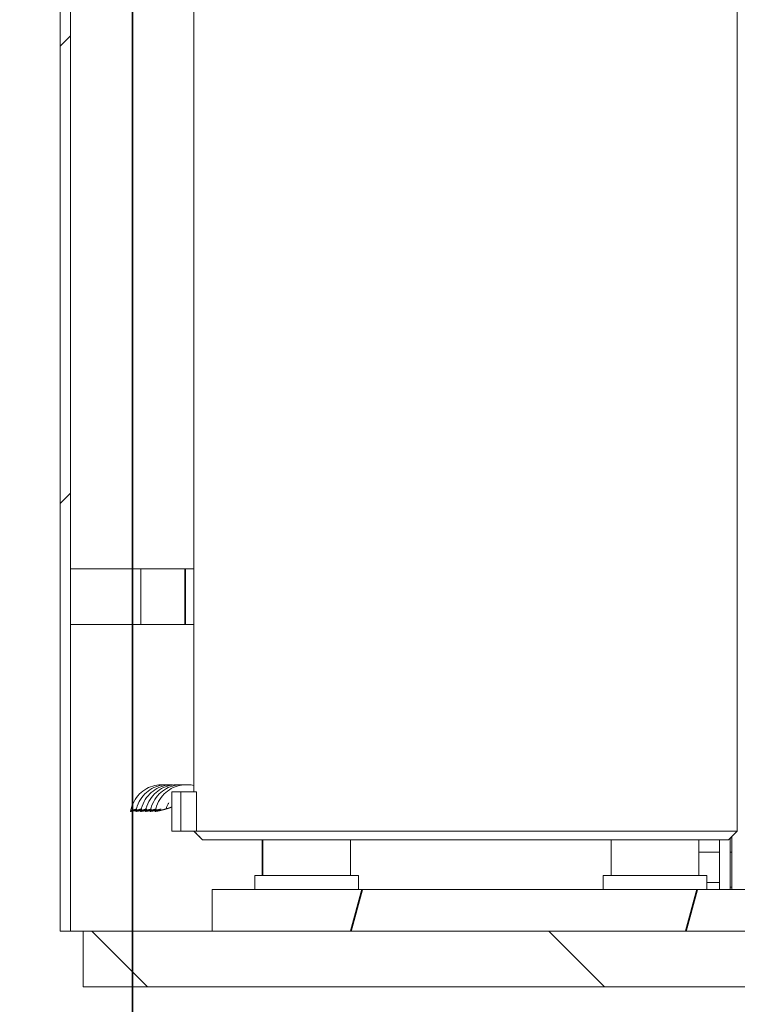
# Model space of a CAD drawing. Header units: millimetres. Extents: x 4 to 1188, y 1 to 840.
# Tile 234 of 256: x 848 to 859, y 291 to 306. Entities that reach past the tile are written whole.
import ezdxf

# ---------------------------------------------------------------- set-up
doc = ezdxf.new("R2010")
doc.units = ezdxf.units.MM
doc.layers.add('1', color=7, linetype='Continuous')
doc.styles.add('Arial Unicode MS', font='Arial Unicode MS')
doc.dimstyles.get("Standard").update_dxf_attribs({"dimtxt": 0.18, "dimasz": 0.18, "dimexe": 0.18, "dimexo": 0.0625, "dimgap": 0.09, "dimtad": 0, "dimtih": 1, "dimtoh": 1, "dimdec": 4, "dimzin": 0, "dimdsep": 46, "dimtxsty": 'Standard', "dimcen": 0.09, "dimadec": 0, "dimazin": 0, "dimtfac": 1, "dimtdec": 4, "dimtofl": 0, "dimtmove": 0, "dimatfit": 3, "dimfxl": 0, "dimtolj": 1, "dimtzin": 0, "dimarcsym": 0})

# ---------------------------------------------------------------- blocks, each defined once
blk = doc.blocks.new('_U55')
at = {"layer": '1', "color": 18, "lineweight": 35}
for p, q in [((771.229, 333.42), (771.229, 279.229)), ((849.498, 333.42), (849.498, 279.229)), ((849.498, 281.229), (771.229, 281.229))]:
    blk.add_line(p, q, dxfattribs=at)
at = {"layer": '1', "color": 18, "lineweight": 70}
for points in [[(771.229, 281.229), (774.729, 282.005), (774.729, 280.453)], [(849.498, 281.229), (845.998, 280.453), (845.998, 282.005)]]:
    blk.add_solid(points, dxfattribs=at)
at = {"layer": '1', "color": 18, "linetype": 'Continuous', "lineweight": 13, "insert": (807.176, 281.976), "char_height": 3, "attachment_point": 7, "line_spacing_factor": 1.047437, "style": 'Arial Unicode MS'}
blk.add_mtext('\\fArial Unicode MS|b0|i0;\\W1.0000;587', dxfattribs=at)

msp = doc.modelspace()

# ---------------------------------------------------------------- hatches: boundary and pattern name
at = {"layer": '1', "linetype": 'Continuous', "lineweight": 35}
h = msp.add_hatch(dxfattribs=at)
h.set_pattern_fill('ANSI31', color=154, scale=1.55, angle=-2.13e-14, style=0)
h.paths.add_polyline_path([(848.3951, 326.3989), (848.5551, 326.3989), (848.5551, 292.0753), (848.3951, 292.0753)], flags=0)
h = msp.add_hatch(dxfattribs=at)
h.set_pattern_fill('ANSI31', color=154, scale=1.55, angle=29.9848, style=0)
h.paths.add_polyline_path([(850.7087, 292.0753), (850.7087, 292.7086), (860.9475, 292.7086), (860.9475, 292.0753)], flags=0)
h = msp.add_hatch(dxfattribs=at)
h.set_pattern_fill('ANSI31', color=154, scale=1.55, angle=89.9544, style=0)
h.paths.add_polyline_path([(848.7474, 291.2286), (848.7474, 292.0753), (858.8141, 292.0753), (858.8141, 291.2286)], flags=0)

# ---------------------------------------------------------------- linework, layer by layer
at = {"layer": '1', "color": 154, "linetype": 'Continuous', "lineweight": 13}
for p, q in [((848.3951, 292.0753), (848.3951, 326.3989)), ((848.5551, 326.3989), (848.5551, 292.0753)), ((850.4313, 312.5564), (850.4313, 294.1964)), ((850.4313, 312.5564), (850.4313, 294.1964)), ((850.4313, 312.5564), (850.4313, 294.1964)), ((858.6972, 293.5964), (858.6972, 312.5564)), ((858.6972, 293.5964), (858.6972, 312.5564)), ((858.6972, 293.5964), (858.6972, 312.5564)), ((858.6976, 312.5564), (858.6976, 293.5964)), ((858.6976, 312.5564), (858.6976, 293.5964)), ((858.6976, 293.5964), (858.6976, 312.5564)), ((858.6976, 293.5964), (858.6976, 312.5564)), ((858.6976, 312.5564), (858.6976, 293.5964)), ((858.6976, 293.5964), (858.6976, 312.5564)), ((848.5551, 297.5886), (849.6217, 297.5886)), ((848.5551, 296.742), (848.5551, 297.5886)), ((849.6217, 297.5886), (849.6217, 296.742)), ((849.6217, 297.5886), (850.299, 297.5886)), ((850.299, 297.5886), (850.4309, 297.5886)), ((849.6217, 296.742), (848.5551, 296.742)), ((850.299, 296.742), (849.6217, 296.742)), ((850.299, 296.742), (850.4309, 296.742)), ((850.0933, 294.1964), (850.231, 294.1964)), ((850.0933, 293.5964), (850.0933, 294.1964)), ((850.0933, 294.1964), (850.0933, 293.5964)), ((850.0933, 293.5964), (850.0933, 294.1964)), ((850.0933, 293.5964), (850.0933, 294.1964)), ((850.0933, 294.1964), (850.231, 294.1964)), ((850.0933, 294.1964), (850.231, 294.1964)), ((850.0933, 294.1964), (850.0933, 293.5964)), ((850.0933, 294.1964), (850.0933, 293.5964)), ((850.4313, 294.1964), (850.231, 294.1964)), ((850.231, 294.1964), (850.231, 293.5964)), ((850.4313, 294.1964), (850.231, 294.1964)), ((850.231, 294.1964), (850.231, 293.5964)), ((850.231, 294.1964), (850.231, 293.5964)), ((850.4313, 294.1964), (850.231, 294.1964)), ((850.4313, 294.1964), (850.4309, 294.1964)), ((850.4313, 294.1964), (850.4309, 294.1964)), ((850.4309, 294.1964), (850.469, 294.1964)), ((850.4309, 294.1964), (850.469, 294.1964)), ((850.4313, 294.1964), (850.4309, 294.1964)), ((850.4309, 294.1964), (850.469, 294.1964)), ((850.469, 293.5964), (850.469, 294.1964)), ((850.469, 294.1964), (850.469, 293.5964)), ((850.469, 294.1964), (850.469, 293.5964)), ((850.469, 294.1964), (850.469, 293.5964)), ((850.469, 293.5964), (850.469, 294.1964)), ((850.469, 293.5964), (850.469, 294.1964)), ((850.231, 293.5964), (850.0933, 293.5964)), ((850.231, 293.5964), (850.0933, 293.5964)), ((850.231, 293.5964), (850.0933, 293.5964)), ((850.231, 293.5964), (850.4313, 293.5964)), ((850.231, 293.5964), (850.4313, 293.5964)), ((850.231, 293.5964), (850.4313, 293.5964)), ((850.5642, 293.463), (850.4309, 293.5964)), ((850.4309, 293.5964), (850.4313, 293.5964)), ((850.5642, 293.463), (850.4309, 293.5964)), ((850.4309, 293.5964), (850.4313, 293.5964)), ((850.4309, 293.5964), (850.5642, 293.463)), ((850.469, 293.5964), (850.4309, 293.5964)), ((850.4309, 293.5964), (850.5642, 293.463)), ((850.469, 293.5964), (850.4309, 293.5964)), ((850.5642, 293.463), (850.4309, 293.5964)), ((850.4309, 293.5964), (850.4313, 293.5964)), ((850.4309, 293.5964), (850.5642, 293.463)), ((850.469, 293.5964), (850.4309, 293.5964)), ((850.469, 293.5964), (858.6976, 293.5964)), ((850.469, 293.5964), (858.6976, 293.5964)), ((858.6976, 293.5964), (850.469, 293.5964)), ((858.6976, 293.5964), (850.469, 293.5964)), ((850.469, 293.5964), (858.6976, 293.5964)), ((858.6976, 293.5964), (850.469, 293.5964)), ((858.6976, 293.5964), (858.5642, 293.463)), ((858.6976, 293.5964), (858.5642, 293.463)), ((858.5642, 293.463), (858.6976, 293.5964)), ((858.5642, 293.463), (858.6976, 293.5964)), ((858.6976, 293.5964), (858.5642, 293.463)), ((858.5642, 293.463), (858.6976, 293.5964)), ((858.5873, 292.709), (858.5873, 293.4862)), ((858.614, 293.5132), (858.614, 292.709)), ((858.6976, 293.5964), (858.6972, 293.5964)), ((858.6976, 293.5964), (858.6972, 293.5964)), ((858.6976, 293.5964), (858.6972, 293.5964)), ((858.6976, 293.5964), (858.6972, 293.5964)), ((858.6976, 293.5964), (858.6972, 293.5964)), ((858.6976, 293.5964), (858.6972, 293.5964)), ((850.5646, 293.463), (850.5642, 293.463)), ((850.5646, 293.463), (850.5642, 293.463)), ((850.5642, 293.463), (850.5646, 293.463)), ((850.5646, 293.463), (850.5642, 293.463)), ((850.5642, 293.463), (850.5646, 293.463)), ((850.5642, 293.463), (850.5646, 293.463)), ((850.5646, 293.463), (858.5639, 293.463)), ((850.5646, 293.463), (858.5639, 293.463)), ((850.5646, 293.463), (858.5639, 293.463)), ((851.4807, 293.463), (851.4807, 292.922)), ((852.8141, 292.922), (852.8141, 293.463)), ((856.7791, 293.463), (856.7791, 292.922)), ((858.1124, 292.922), (858.1124, 293.463)), ((858.4273, 292.709), (858.4273, 293.4633)), ((858.5642, 293.463), (858.5639, 293.463)), ((858.5642, 293.463), (858.5639, 293.463)), ((858.5639, 293.463), (858.5642, 293.463)), ((858.5642, 293.463), (858.5639, 293.463)), ((858.5639, 293.463), (858.5642, 293.463)), ((858.5639, 293.463), (858.5642, 293.463)), ((858.1124, 293.2753), (858.4273, 293.2753)), ((858.5873, 293.2753), (858.614, 293.2753)), ((851.3607, 292.922), (851.3607, 292.7086)), ((851.3607, 292.922), (852.9341, 292.922)), ((852.9341, 292.7086), (852.9341, 292.922)), ((856.6591, 292.922), (856.6591, 292.7086)), ((856.6591, 292.922), (858.2324, 292.922)), ((858.2324, 292.7086), (858.2324, 292.922)), ((858.2324, 292.8153), (858.4273, 292.8153)), ((858.5873, 292.742), (858.614, 292.742)), ((850.7087, 292.7086), (860.9475, 292.7086)), ((850.7087, 292.0753), (850.7087, 292.7086)), ((848.5551, 292.0753), (848.3951, 292.0753)), ((848.5551, 292.0753), (848.7474, 292.0753)), ((848.7474, 291.2286), (848.7474, 292.0753)), ((848.7474, 292.0753), (858.8141, 292.0753)), ((860.9475, 292.0753), (850.7087, 292.0753)), ((858.8141, 291.2286), (848.7474, 291.2286))]:
    msp.add_line(p, q, dxfattribs=at)
at = {"layer": '1', "color": 154, "linetype": 'Continuous', "lineweight": 35}
for p, q in [((850.299, 297.5886), (850.299, 296.742)), ((851.4739, 292.9224), (851.4739, 293.4635))]:
    msp.add_line(p, q, dxfattribs=at)
at = {"layer": '1', "color": 154, "linetype": 'Continuous', "lineweight": 13}
for points, degree, knots in [([(850.0011, 294.2994), (849.9888, 294.3003), (849.9335, 294.3028), (849.8344, 294.2939), (849.7088, 294.2487), (849.5974, 294.1655), (849.5125, 294.0442), (849.4781, 293.951), (849.4667, 293.8989)], 3, [0, 0, 0, 0, 0.0506591, 0.2281422, 0.4083634, 0.5942949, 0.7897739, 1, 1, 1, 1]), ([(850.0011, 294.2994), (849.9888, 294.3003), (849.9335, 294.3028), (849.8344, 294.2939), (849.7088, 294.2487), (849.5974, 294.1655), (849.5125, 294.0442), (849.4781, 293.951), (849.4667, 293.8989)], 3, [0, 0, 0, 0, 0.0506591, 0.2281422, 0.4083634, 0.5942949, 0.7897739, 1, 1, 1, 1]), ([(850.0011, 294.2994), (849.9888, 294.3003), (849.9335, 294.3028), (849.8344, 294.2939), (849.7088, 294.2487), (849.5974, 294.1655), (849.5125, 294.0442), (849.4781, 293.951), (849.4667, 293.8989)], 3, [0, 0, 0, 0, 0.0506591, 0.2281422, 0.4083634, 0.5942949, 0.7897739, 1, 1, 1, 1]), ([(850.0783, 294.2996), (850.0668, 294.3004), (850.0121, 294.3028), (849.9137, 294.2939), (849.7881, 294.2487), (849.6766, 294.1655), (849.5918, 294.0442), (849.5574, 293.951), (849.5459, 293.8989)], 3, [0, 0, 0, 0, 0.0480356, 0.2260092, 0.4067284, 0.5931737, 0.7891929, 1, 1, 1, 1]), ([(850.0783, 294.2996), (850.0668, 294.3004), (850.0121, 294.3028), (849.9137, 294.2939), (849.7881, 294.2487), (849.6766, 294.1655), (849.5918, 294.0442), (849.5574, 293.951), (849.5459, 293.8989)], 3, [0, 0, 0, 0, 0.0480356, 0.2260092, 0.4067284, 0.5931737, 0.7891929, 1, 1, 1, 1]), ([(850.0783, 294.2996), (850.0668, 294.3004), (850.0121, 294.3028), (849.9137, 294.2939), (849.7881, 294.2487), (849.6766, 294.1655), (849.5918, 294.0442), (849.5574, 293.951), (849.5459, 293.8989)], 3, [0, 0, 0, 0, 0.0480356, 0.2260092, 0.4067284, 0.5931737, 0.7891929, 1, 1, 1, 1]), ([(850.1034, 294.3011), (850.0654, 294.3007), (849.9839, 294.2921), (849.8631, 294.2487), (849.7516, 294.1655), (849.6668, 294.0442), (849.6323, 293.951), (849.6209, 293.8989)], 3, [0, 0, 0, 0, 0.168795, 0.3628731, 0.5631007, 0.7736099, 1, 1, 1, 1]), ([(850.1034, 294.3011), (850.0654, 294.3007), (849.9839, 294.2921), (849.8631, 294.2487), (849.7516, 294.1655), (849.6668, 294.0442), (849.6323, 293.951), (849.6209, 293.8989)], 3, [0, 0, 0, 0, 0.168795, 0.3628731, 0.5631007, 0.7736099, 1, 1, 1, 1]), ([(850.1034, 294.3011), (850.0654, 294.3007), (849.9839, 294.2921), (849.8631, 294.2487), (849.7516, 294.1655), (849.6668, 294.0442), (849.6323, 293.951), (849.6209, 293.8989)], 3, [0, 0, 0, 0, 0.168795, 0.3628731, 0.5631007, 0.7736099, 1, 1, 1, 1]), ([(850.2135, 294.3003), (850.2058, 294.3007), (850.155, 294.3024), (850.0605, 294.2939), (849.9349, 294.2487), (849.8234, 294.1655), (849.7386, 294.0442), (849.7042, 293.951), (849.6927, 293.8989)], 3, [0, 0, 0, 0, 0.0325517, 0.21342, 0.3970787, 0.5865566, 0.7857641, 1, 1, 1, 1]), ([(850.2135, 294.3003), (850.2058, 294.3007), (850.155, 294.3024), (850.0605, 294.2939), (849.9349, 294.2487), (849.8234, 294.1655), (849.7386, 294.0442), (849.7042, 293.951), (849.6927, 293.8989)], 3, [0, 0, 0, 0, 0.0325517, 0.21342, 0.3970787, 0.5865566, 0.7857641, 1, 1, 1, 1]), ([(850.2135, 294.3003), (850.2058, 294.3007), (850.155, 294.3024), (850.0605, 294.2939), (849.9349, 294.2487), (849.8234, 294.1655), (849.7386, 294.0442), (849.7042, 293.951), (849.6927, 293.8989)], 3, [0, 0, 0, 0, 0.0325517, 0.21342, 0.3970787, 0.5865566, 0.7857641, 1, 1, 1, 1]), ([(850.2982, 294.2996), (850.2866, 294.3004), (850.232, 294.3028), (850.1335, 294.2939), (850.0079, 294.2487), (849.8965, 294.1655), (849.8117, 294.0442), (849.7772, 293.951), (849.7658, 293.8989)], 3, [0, 0, 0, 0, 0.0480576, 0.226027, 0.4067421, 0.5931831, 0.7891978, 1, 1, 1, 1]), ([(850.2982, 294.2996), (850.2866, 294.3004), (850.232, 294.3028), (850.1335, 294.2939), (850.0079, 294.2487), (849.8965, 294.1655), (849.8117, 294.0442), (849.7772, 293.951), (849.7658, 293.8989)], 3, [0, 0, 0, 0, 0.0480576, 0.226027, 0.4067421, 0.5931831, 0.7891978, 1, 1, 1, 1]), ([(850.2982, 294.2996), (850.2866, 294.3004), (850.232, 294.3028), (850.1335, 294.2939), (850.0079, 294.2487), (849.8965, 294.1655), (849.8117, 294.0442), (849.7772, 293.951), (849.7658, 293.8989)], 3, [0, 0, 0, 0, 0.0480576, 0.226027, 0.4067421, 0.5931831, 0.7891978, 1, 1, 1, 1]), ([(850.4367, 294.292), (850.4043, 294.2974), (850.3283, 294.3047), (850.2085, 294.2939), (850.0829, 294.2487), (849.9715, 294.1655), (849.8866, 294.0442), (849.8522, 293.951), (849.8408, 293.8989)], 3, [0, 0, 0, 0, 0.1252677, 0.2888024, 0.45486, 0.6261792, 0.8062955, 1, 1, 1, 1]), ([(850.4312, 294.2929), (850.4006, 294.2977), (850.3265, 294.3045), (850.2085, 294.2939), (850.0829, 294.2487), (849.9715, 294.1655), (849.8866, 294.0442), (849.8522, 293.951), (849.8408, 293.8989)], 3, [0, 0, 0, 0, 0.119079, 0.2837707, 0.4510032, 0.6235344, 0.8049251, 1, 1, 1, 1]), ([(850.4312, 294.2929), (850.4006, 294.2977), (850.3265, 294.3045), (850.2085, 294.2939), (850.0829, 294.2487), (849.9715, 294.1655), (849.8866, 294.0442), (849.8522, 293.951), (849.8408, 293.8989)], 3, [0, 0, 0, 0, 0.119079, 0.2837707, 0.4510032, 0.6235344, 0.8049251, 1, 1, 1, 1]), ([(849.5609, 293.9328), (849.5548, 293.9311), (849.5431, 293.9276), (849.5329, 293.9245), (849.5221, 293.9212), (849.5121, 293.9179), (849.5028, 293.9148), (849.4945, 293.9119), (849.487, 293.9092), (849.4808, 293.9067), (849.4755, 293.9044), (849.4715, 293.9025), (849.4685, 293.9008), (849.4669, 293.8994), (849.4664, 293.8983), (849.4673, 293.8977), (849.4692, 293.8972), (849.4726, 293.8972), (849.477, 293.8975), (849.4827, 293.8982), (849.4892, 293.8991), (849.497, 293.9005), (849.5056, 293.9021), (849.5152, 293.904), (849.5254, 293.9062), (849.5364, 293.9086), (849.5478, 293.9113), (849.5599, 293.9142), (849.5722, 293.9173), (849.5848, 293.9205), (849.5974, 293.9238), (849.6113, 293.9276), (849.6238, 293.9311), (849.6299, 293.9328)], 2, [0, 0, 0, 0.03125, 0.0625, 0.0875, 0.125, 0.15, 0.1875, 0.2125, 0.25, 0.275, 0.3125, 0.3375, 0.375, 0.4, 0.4375, 0.4625, 0.5, 0.525, 0.5625, 0.5875, 0.625, 0.65, 0.6875, 0.7125, 0.75, 0.775, 0.8125, 0.8375, 0.875, 0.9, 0.9375, 0.96875, 1, 1, 1]), ([(849.5609, 293.9328), (849.5548, 293.9311), (849.5431, 293.9276), (849.5329, 293.9245), (849.5221, 293.9212), (849.5121, 293.9179), (849.5028, 293.9148), (849.4945, 293.9119), (849.487, 293.9092), (849.4808, 293.9067), (849.4755, 293.9044), (849.4715, 293.9025), (849.4685, 293.9008), (849.4669, 293.8994), (849.4664, 293.8983), (849.4673, 293.8977), (849.4692, 293.8972), (849.4726, 293.8972), (849.477, 293.8975), (849.4827, 293.8982), (849.4892, 293.8991), (849.497, 293.9005), (849.5056, 293.9021), (849.5152, 293.904), (849.5254, 293.9062), (849.5364, 293.9086), (849.5478, 293.9113), (849.5599, 293.9142), (849.5722, 293.9173), (849.5848, 293.9205), (849.5974, 293.9238), (849.6113, 293.9276), (849.6238, 293.9311), (849.6299, 293.9328)], 2, [0, 0, 0, 0.03125, 0.0625, 0.0875, 0.125, 0.15, 0.1875, 0.2125, 0.25, 0.275, 0.3125, 0.3375, 0.375, 0.4, 0.4375, 0.4625, 0.5, 0.525, 0.5625, 0.5875, 0.625, 0.65, 0.6875, 0.7125, 0.75, 0.775, 0.8125, 0.8375, 0.875, 0.9, 0.9375, 0.96875, 1, 1, 1]), ([(849.5609, 293.9328), (849.5548, 293.9311), (849.5431, 293.9276), (849.5329, 293.9245), (849.5221, 293.9212), (849.5121, 293.9179), (849.5028, 293.9148), (849.4945, 293.9119), (849.487, 293.9092), (849.4808, 293.9067), (849.4755, 293.9044), (849.4715, 293.9025), (849.4685, 293.9008), (849.4669, 293.8994), (849.4664, 293.8983), (849.4673, 293.8977), (849.4692, 293.8972), (849.4726, 293.8972), (849.477, 293.8975), (849.4827, 293.8982), (849.4892, 293.8991), (849.497, 293.9005), (849.5056, 293.9021), (849.5152, 293.904), (849.5254, 293.9062), (849.5364, 293.9086), (849.5478, 293.9113), (849.5599, 293.9142), (849.5722, 293.9173), (849.5848, 293.9205), (849.5974, 293.9238), (849.6113, 293.9276), (849.6238, 293.9311), (849.6299, 293.9328)], 2, [0, 0, 0, 0.03125, 0.0625, 0.0875, 0.125, 0.15, 0.1875, 0.2125, 0.25, 0.275, 0.3125, 0.3375, 0.375, 0.4, 0.4375, 0.4625, 0.5, 0.525, 0.5625, 0.5875, 0.625, 0.65, 0.6875, 0.7125, 0.75, 0.775, 0.8125, 0.8375, 0.875, 0.9, 0.9375, 0.96875, 1, 1, 1]), ([(849.6402, 293.9328), (849.6341, 293.9311), (849.6224, 293.9276), (849.6122, 293.9245), (849.6014, 293.9212), (849.5914, 293.9179), (849.5821, 293.9148), (849.5738, 293.9119), (849.5663, 293.9092), (849.5601, 293.9067), (849.5547, 293.9044), (849.5508, 293.9025), (849.5477, 293.9008), (849.5462, 293.8994), (849.5456, 293.8983), (849.5466, 293.8977), (849.5485, 293.8972), (849.5519, 293.8972), (849.5562, 293.8975), (849.5619, 293.8982), (849.5685, 293.8991), (849.5763, 293.9005), (849.5848, 293.9021), (849.5944, 293.904), (849.6046, 293.9062), (849.6157, 293.9086), (849.6271, 293.9113), (849.6392, 293.9142), (849.6514, 293.9173), (849.664, 293.9205), (849.6766, 293.9238), (849.6905, 293.9276), (849.703, 293.9311), (849.7092, 293.9328)], 2, [0, 0, 0, 0.03125, 0.0625, 0.0875, 0.125, 0.15, 0.1875, 0.2125, 0.25, 0.275, 0.3125, 0.3375, 0.375, 0.4, 0.4375, 0.4625, 0.5, 0.525, 0.5625, 0.5875, 0.625, 0.65, 0.6875, 0.7125, 0.75, 0.775, 0.8125, 0.8375, 0.875, 0.9, 0.9375, 0.96875, 1, 1, 1]), ([(849.6402, 293.9328), (849.6341, 293.9311), (849.6224, 293.9276), (849.6122, 293.9245), (849.6014, 293.9212), (849.5914, 293.9179), (849.5821, 293.9148), (849.5738, 293.9119), (849.5663, 293.9092), (849.5601, 293.9067), (849.5547, 293.9044), (849.5508, 293.9025), (849.5477, 293.9008), (849.5462, 293.8994), (849.5456, 293.8983), (849.5466, 293.8977), (849.5485, 293.8972), (849.5519, 293.8972), (849.5562, 293.8975), (849.5619, 293.8982), (849.5685, 293.8991), (849.5763, 293.9005), (849.5848, 293.9021), (849.5944, 293.904), (849.6046, 293.9062), (849.6157, 293.9086), (849.6271, 293.9113), (849.6392, 293.9142), (849.6514, 293.9173), (849.664, 293.9205), (849.6766, 293.9238), (849.6905, 293.9276), (849.703, 293.9311), (849.7092, 293.9328)], 2, [0, 0, 0, 0.03125, 0.0625, 0.0875, 0.125, 0.15, 0.1875, 0.2125, 0.25, 0.275, 0.3125, 0.3375, 0.375, 0.4, 0.4375, 0.4625, 0.5, 0.525, 0.5625, 0.5875, 0.625, 0.65, 0.6875, 0.7125, 0.75, 0.775, 0.8125, 0.8375, 0.875, 0.9, 0.9375, 0.96875, 1, 1, 1]), ([(849.6402, 293.9328), (849.6341, 293.9311), (849.6224, 293.9276), (849.6122, 293.9245), (849.6014, 293.9212), (849.5914, 293.9179), (849.5821, 293.9148), (849.5738, 293.9119), (849.5663, 293.9092), (849.5601, 293.9067), (849.5547, 293.9044), (849.5508, 293.9025), (849.5477, 293.9008), (849.5462, 293.8994), (849.5456, 293.8983), (849.5466, 293.8977), (849.5485, 293.8972), (849.5519, 293.8972), (849.5562, 293.8975), (849.5619, 293.8982), (849.5685, 293.8991), (849.5763, 293.9005), (849.5848, 293.9021), (849.5944, 293.904), (849.6046, 293.9062), (849.6157, 293.9086), (849.6271, 293.9113), (849.6392, 293.9142), (849.6514, 293.9173), (849.664, 293.9205), (849.6766, 293.9238), (849.6905, 293.9276), (849.703, 293.9311), (849.7092, 293.9328)], 2, [0, 0, 0, 0.03125, 0.0625, 0.0875, 0.125, 0.15, 0.1875, 0.2125, 0.25, 0.275, 0.3125, 0.3375, 0.375, 0.4, 0.4375, 0.4625, 0.5, 0.525, 0.5625, 0.5875, 0.625, 0.65, 0.6875, 0.7125, 0.75, 0.775, 0.8125, 0.8375, 0.875, 0.9, 0.9375, 0.96875, 1, 1, 1]), ([(849.7152, 293.9328), (849.7091, 293.9311), (849.6973, 293.9276), (849.6871, 293.9245), (849.6763, 293.9212), (849.6663, 293.9179), (849.657, 293.9148), (849.6487, 293.9119), (849.6413, 293.9092), (849.635, 293.9067), (849.6297, 293.9044), (849.6257, 293.9025), (849.6227, 293.9008), (849.6212, 293.8994), (849.6206, 293.8983), (849.6216, 293.8977), (849.6235, 293.8972), (849.6269, 293.8972), (849.6312, 293.8975), (849.6369, 293.8982), (849.6434, 293.8991), (849.6513, 293.9005), (849.6598, 293.9021), (849.6694, 293.904), (849.6796, 293.9062), (849.6906, 293.9086), (849.7021, 293.9113), (849.7141, 293.9142), (849.7264, 293.9173), (849.739, 293.9205), (849.7516, 293.9238), (849.7655, 293.9276), (849.778, 293.9311), (849.7841, 293.9328)], 2, [0, 0, 0, 0.03125, 0.0625, 0.0875, 0.125, 0.15, 0.1875, 0.2125, 0.25, 0.275, 0.3125, 0.3375, 0.375, 0.4, 0.4375, 0.4625, 0.5, 0.525, 0.5625, 0.5875, 0.625, 0.65, 0.6875, 0.7125, 0.75, 0.775, 0.8125, 0.8375, 0.875, 0.9, 0.9375, 0.96875, 1, 1, 1]), ([(849.7152, 293.9328), (849.7091, 293.9311), (849.6973, 293.9276), (849.6871, 293.9245), (849.6763, 293.9212), (849.6663, 293.9179), (849.657, 293.9148), (849.6487, 293.9119), (849.6413, 293.9092), (849.635, 293.9067), (849.6297, 293.9044), (849.6257, 293.9025), (849.6227, 293.9008), (849.6212, 293.8994), (849.6206, 293.8983), (849.6216, 293.8977), (849.6235, 293.8972), (849.6269, 293.8972), (849.6312, 293.8975), (849.6369, 293.8982), (849.6434, 293.8991), (849.6513, 293.9005), (849.6598, 293.9021), (849.6694, 293.904), (849.6796, 293.9062), (849.6906, 293.9086), (849.7021, 293.9113), (849.7141, 293.9142), (849.7264, 293.9173), (849.739, 293.9205), (849.7516, 293.9238), (849.7655, 293.9276), (849.778, 293.9311), (849.7841, 293.9328)], 2, [0, 0, 0, 0.03125, 0.0625, 0.0875, 0.125, 0.15, 0.1875, 0.2125, 0.25, 0.275, 0.3125, 0.3375, 0.375, 0.4, 0.4375, 0.4625, 0.5, 0.525, 0.5625, 0.5875, 0.625, 0.65, 0.6875, 0.7125, 0.75, 0.775, 0.8125, 0.8375, 0.875, 0.9, 0.9375, 0.96875, 1, 1, 1]), ([(849.7152, 293.9328), (849.7091, 293.9311), (849.6973, 293.9276), (849.6871, 293.9245), (849.6763, 293.9212), (849.6663, 293.9179), (849.657, 293.9148), (849.6487, 293.9119), (849.6413, 293.9092), (849.635, 293.9067), (849.6297, 293.9044), (849.6257, 293.9025), (849.6227, 293.9008), (849.6212, 293.8994), (849.6206, 293.8983), (849.6216, 293.8977), (849.6235, 293.8972), (849.6269, 293.8972), (849.6312, 293.8975), (849.6369, 293.8982), (849.6434, 293.8991), (849.6513, 293.9005), (849.6598, 293.9021), (849.6694, 293.904), (849.6796, 293.9062), (849.6906, 293.9086), (849.7021, 293.9113), (849.7141, 293.9142), (849.7264, 293.9173), (849.739, 293.9205), (849.7516, 293.9238), (849.7655, 293.9276), (849.778, 293.9311), (849.7841, 293.9328)], 2, [0, 0, 0, 0.03125, 0.0625, 0.0875, 0.125, 0.15, 0.1875, 0.2125, 0.25, 0.275, 0.3125, 0.3375, 0.375, 0.4, 0.4375, 0.4625, 0.5, 0.525, 0.5625, 0.5875, 0.625, 0.65, 0.6875, 0.7125, 0.75, 0.775, 0.8125, 0.8375, 0.875, 0.9, 0.9375, 0.96875, 1, 1, 1]), ([(849.787, 293.9328), (849.7809, 293.9311), (849.7692, 293.9276), (849.759, 293.9245), (849.7482, 293.9212), (849.7382, 293.9179), (849.7288, 293.9148), (849.7206, 293.9119), (849.7131, 293.9092), (849.7069, 293.9067), (849.7015, 293.9044), (849.6975, 293.9025), (849.6945, 293.9008), (849.693, 293.8994), (849.6924, 293.8983), (849.6934, 293.8977), (849.6953, 293.8972), (849.6987, 293.8972), (849.703, 293.8975), (849.7087, 293.8982), (849.7153, 293.8991), (849.7231, 293.9005), (849.7316, 293.9021), (849.7412, 293.904), (849.7514, 293.9062), (849.7624, 293.9086), (849.7739, 293.9113), (849.7859, 293.9142), (849.7982, 293.9173), (849.8108, 293.9205), (849.8234, 293.9238), (849.8373, 293.9276), (849.8498, 293.9311), (849.856, 293.9328)], 2, [0, 0, 0, 0.03125, 0.0625, 0.0875, 0.125, 0.15, 0.1875, 0.2125, 0.25, 0.275, 0.3125, 0.3375, 0.375, 0.4, 0.4375, 0.4625, 0.5, 0.525, 0.5625, 0.5875, 0.625, 0.65, 0.6875, 0.7125, 0.75, 0.775, 0.8125, 0.8375, 0.875, 0.9, 0.9375, 0.96875, 1, 1, 1]), ([(849.787, 293.9328), (849.7809, 293.9311), (849.7692, 293.9276), (849.759, 293.9245), (849.7482, 293.9212), (849.7382, 293.9179), (849.7288, 293.9148), (849.7206, 293.9119), (849.7131, 293.9092), (849.7069, 293.9067), (849.7015, 293.9044), (849.6975, 293.9025), (849.6945, 293.9008), (849.693, 293.8994), (849.6924, 293.8983), (849.6934, 293.8977), (849.6953, 293.8972), (849.6987, 293.8972), (849.703, 293.8975), (849.7087, 293.8982), (849.7153, 293.8991), (849.7231, 293.9005), (849.7316, 293.9021), (849.7374, 293.9032)], 2, [0, 0, 0, 0.0454556, 0.0909112, 0.1272756, 0.1818223, 0.2181868, 0.2727335, 0.3090979, 0.3636446, 0.4000091, 0.4545558, 0.4909202, 0.5454669, 0.5818314, 0.6363781, 0.6727426, 0.7272893, 0.7636537, 0.8182004, 0.8545649, 0.9091116, 0.945476, 1, 1, 1]), ([(849.787, 293.9328), (849.7809, 293.9311), (849.7692, 293.9276), (849.759, 293.9245), (849.7482, 293.9212), (849.7382, 293.9179), (849.7288, 293.9148), (849.7206, 293.9119), (849.7131, 293.9092), (849.7069, 293.9067), (849.7015, 293.9044), (849.6975, 293.9025), (849.6945, 293.9008), (849.693, 293.8994), (849.6924, 293.8983), (849.6934, 293.8977), (849.6953, 293.8972), (849.6987, 293.8972), (849.703, 293.8975), (849.7087, 293.8982), (849.7153, 293.8991), (849.7231, 293.9005), (849.7316, 293.9021), (849.7412, 293.904), (849.7514, 293.9062), (849.7581, 293.9077)], 2, [0, 0, 0, 0.0416667, 0.0833333, 0.1166667, 0.1666667, 0.2, 0.25, 0.2833333, 0.3333333, 0.3666667, 0.4166667, 0.45, 0.5, 0.5333333, 0.5833333, 0.6166667, 0.6666667, 0.7, 0.75, 0.7833333, 0.8333333, 0.8666667, 0.9166667, 0.95, 1, 1, 1]), ([(849.7824, 293.9077), (849.7799, 293.9067), (849.7746, 293.9044), (849.7706, 293.9025), (849.7676, 293.9008), (849.7661, 293.8994), (849.7655, 293.8983), (849.7664, 293.8977), (849.7684, 293.8972), (849.7718, 293.8972), (849.7761, 293.8975), (849.7818, 293.8982), (849.7883, 293.8991), (849.7961, 293.9005), (849.8047, 293.9021), (849.8143, 293.904), (849.8245, 293.9062), (849.8355, 293.9086), (849.847, 293.9113), (849.859, 293.9142), (849.8713, 293.9173), (849.8839, 293.9205), (849.8965, 293.9238), (849.9104, 293.9276), (849.9229, 293.9311), (849.929, 293.9328)], 2, [0, 0, 0, 0.0333132, 0.0833142, 0.1166483, 0.1666493, 0.1999833, 0.2499844, 0.2833184, 0.3333194, 0.3666535, 0.4166545, 0.4499885, 0.4999896, 0.5333236, 0.5833247, 0.6166587, 0.6666597, 0.6999937, 0.7499948, 0.7833288, 0.8333299, 0.8666639, 0.9166649, 0.9583325, 1, 1, 1]), ([(849.7824, 293.9077), (849.7799, 293.9067), (849.7746, 293.9044), (849.7706, 293.9025), (849.7676, 293.9008), (849.7661, 293.8994), (849.7655, 293.8983), (849.7664, 293.8977), (849.7684, 293.8972), (849.7718, 293.8972), (849.7761, 293.8975), (849.7818, 293.8982), (849.7883, 293.8991), (849.7961, 293.9005), (849.8047, 293.9021), (849.8143, 293.904), (849.8245, 293.9062), (849.8355, 293.9086), (849.847, 293.9113), (849.859, 293.9142), (849.8713, 293.9173), (849.8839, 293.9205), (849.8965, 293.9238), (849.9104, 293.9276), (849.9229, 293.9311), (849.929, 293.9328)], 2, [0, 0, 0, 0.0333132, 0.0833142, 0.1166483, 0.1666493, 0.1999833, 0.2499844, 0.2833184, 0.3333194, 0.3666535, 0.4166545, 0.4499885, 0.4999896, 0.5333236, 0.5833247, 0.6166587, 0.6666597, 0.6999937, 0.7499948, 0.7833288, 0.8333299, 0.8666639, 0.9166649, 0.9583325, 1, 1, 1]), ([(849.86, 293.9328), (849.854, 293.9311), (849.8422, 293.9276), (849.832, 293.9245), (849.8212, 293.9212), (849.8112, 293.9179), (849.8019, 293.9148), (849.7936, 293.9119), (849.7862, 293.9092), (849.7799, 293.9067), (849.7746, 293.9044), (849.7706, 293.9025), (849.7676, 293.9008), (849.7661, 293.8994), (849.7655, 293.8983), (849.7664, 293.8977), (849.7684, 293.8972), (849.7718, 293.8972), (849.7761, 293.8975), (849.7818, 293.8982), (849.7883, 293.8991), (849.7961, 293.9005), (849.8047, 293.9021), (849.8143, 293.904), (849.8245, 293.9062), (849.8355, 293.9086), (849.847, 293.9113), (849.859, 293.9142), (849.8713, 293.9173), (849.8839, 293.9205), (849.8965, 293.9238), (849.9104, 293.9276), (849.9229, 293.9311), (849.929, 293.9328)], 2, [0, 0, 0, 0.03125, 0.0625, 0.0875, 0.125, 0.15, 0.1875, 0.2125, 0.25, 0.275, 0.3125, 0.3375, 0.375, 0.4, 0.4375, 0.4625, 0.5, 0.525, 0.5625, 0.5875, 0.625, 0.65, 0.6875, 0.7125, 0.75, 0.775, 0.8125, 0.8375, 0.875, 0.9, 0.9375, 0.96875, 1, 1, 1]), ([(849.935, 293.9328), (849.9289, 293.9311), (849.9172, 293.9276), (849.907, 293.9245), (849.8962, 293.9212), (849.8862, 293.9179), (849.8769, 293.9148), (849.8686, 293.9119), (849.8611, 293.9092), (849.8549, 293.9067), (849.8496, 293.9044), (849.8456, 293.9025), (849.8426, 293.9008), (849.841, 293.8994), (849.8405, 293.8983), (849.8414, 293.8977), (849.8433, 293.8972), (849.8467, 293.8972), (849.851, 293.8975), (849.8568, 293.8982), (849.8633, 293.8991), (849.8711, 293.9005), (849.8797, 293.9021), (849.8893, 293.904), (849.8994, 293.9062), (849.9105, 293.9086), (849.9219, 293.9113), (849.934, 293.9142), (849.9463, 293.9173), (849.9588, 293.9205), (849.9715, 293.9238), (849.9854, 293.9276), (849.9979, 293.9311), (850.004, 293.9328)], 2, [0, 0, 0, 0.03125, 0.0625, 0.0875, 0.125, 0.15, 0.1875, 0.2125, 0.25, 0.275, 0.3125, 0.3375, 0.375, 0.4, 0.4375, 0.4625, 0.5, 0.525, 0.5625, 0.5875, 0.625, 0.65, 0.6875, 0.7125, 0.75, 0.775, 0.8125, 0.8375, 0.875, 0.9, 0.9375, 0.96875, 1, 1, 1]), ([(849.935, 293.9328), (849.9289, 293.9311), (849.9172, 293.9276), (849.907, 293.9245), (849.8962, 293.9212), (849.8862, 293.9179), (849.8769, 293.9148), (849.8686, 293.9119), (849.8611, 293.9092), (849.8549, 293.9067), (849.8496, 293.9044), (849.8456, 293.9025), (849.8426, 293.9008), (849.841, 293.8994), (849.8405, 293.8983), (849.8414, 293.8977), (849.8433, 293.8972), (849.8467, 293.8972), (849.851, 293.8975), (849.8568, 293.8982), (849.8633, 293.8991), (849.8711, 293.9005), (849.8797, 293.9021), (849.8893, 293.904), (849.8994, 293.9062), (849.9105, 293.9086), (849.9219, 293.9113), (849.934, 293.9142), (849.9463, 293.9173), (849.9588, 293.9205), (849.9715, 293.9238), (849.9854, 293.9276), (849.9979, 293.9311), (850.004, 293.9328)], 2, [0, 0, 0, 0.03125, 0.0625, 0.0875, 0.125, 0.15, 0.1875, 0.2125, 0.25, 0.275, 0.3125, 0.3375, 0.375, 0.4, 0.4375, 0.4625, 0.5, 0.525, 0.5625, 0.5875, 0.625, 0.65, 0.6875, 0.7125, 0.75, 0.775, 0.8125, 0.8375, 0.875, 0.9, 0.9375, 0.96875, 1, 1, 1]), ([(849.935, 293.9328), (849.9289, 293.9311), (849.9172, 293.9276), (849.907, 293.9245), (849.8962, 293.9212), (849.8862, 293.9179), (849.8769, 293.9148), (849.8686, 293.9119), (849.8611, 293.9092), (849.8549, 293.9067), (849.8496, 293.9044), (849.8456, 293.9025), (849.8426, 293.9008), (849.841, 293.8994), (849.8405, 293.8983), (849.8414, 293.8977), (849.8433, 293.8972), (849.8467, 293.8972), (849.851, 293.8975), (849.8568, 293.8982), (849.8633, 293.8991), (849.8711, 293.9005), (849.8797, 293.9021), (849.8893, 293.904), (849.8994, 293.9062), (849.9105, 293.9086), (849.9219, 293.9113), (849.934, 293.9142), (849.9463, 293.9173), (849.9588, 293.9205), (849.9715, 293.9238), (849.9854, 293.9276), (849.9979, 293.9311), (850.004, 293.9328)], 2, [0, 0, 0, 0.03125, 0.0625, 0.0875, 0.125, 0.15, 0.1875, 0.2125, 0.25, 0.275, 0.3125, 0.3375, 0.375, 0.4, 0.4375, 0.4625, 0.5, 0.525, 0.5625, 0.5875, 0.625, 0.65, 0.6875, 0.7125, 0.75, 0.775, 0.8125, 0.8375, 0.875, 0.9, 0.9375, 0.96875, 1, 1, 1]), ([(850.05, 294.0254), (850.0467, 294.0204), (850.0294, 293.9927), (850.0144, 293.9612), (850.004, 293.9328)], 3, [0, 0, 0, 0, 0.1852531, 1, 1, 1, 1]), ([(850.05, 294.0254), (850.0467, 294.0204), (850.0294, 293.9927), (850.0144, 293.9612), (850.004, 293.9328)], 3, [0, 0, 0, 0, 0.1852531, 1, 1, 1, 1]), ([(850.05, 294.0254), (850.0467, 294.0204), (850.0294, 293.9927), (850.0144, 293.9612), (850.004, 293.9328)], 3, [0, 0, 0, 0, 0.1852531, 1, 1, 1, 1]), ([(850.004, 293.9328), (850.0144, 293.9612), (850.0294, 293.9927), (850.0467, 294.0204), (850.05, 294.0254)], 3, [0, 0, 0, 0, 0.8147469, 1, 1, 1, 1]), ([(850.004, 293.9328), (850.0144, 293.9612), (850.0294, 293.9927), (850.0467, 294.0204), (850.05, 294.0254)], 3, [0, 0, 0, 0, 0.8147469, 1, 1, 1, 1]), ([(850.004, 293.9328), (850.0144, 293.9612), (850.0294, 293.9927), (850.0467, 294.0204), (850.05, 294.0254)], 3, [0, 0, 0, 0, 0.8147469, 1, 1, 1, 1]), ([(850.004, 293.9328), (850.0101, 293.9346), (850.0218, 293.9381), (850.032, 293.9411), (850.0428, 293.9445), (850.0528, 293.9477), (850.0621, 293.9509), (850.0704, 293.9538), (850.0779, 293.9565), (850.0841, 293.959), (850.0895, 293.9613), (850.0934, 293.9632), (850.0964, 293.9649), (850.0977, 293.966), (850.0979, 293.9663)], 2, [0, 0, 0, 0.0805704, 0.1611409, 0.2255972, 0.3222818, 0.3867381, 0.4834226, 0.547879, 0.6445635, 0.7090199, 0.8057044, 0.8701607, 0.9668453, 1, 1, 1]), ([(850.004, 293.9328), (850.0101, 293.9346), (850.0218, 293.9381), (850.032, 293.9411), (850.0428, 293.9445), (850.0528, 293.9477), (850.0621, 293.9509), (850.0704, 293.9538), (850.0779, 293.9565), (850.0841, 293.959), (850.0895, 293.9613), (850.0934, 293.9632), (850.0964, 293.9649), (850.0977, 293.966), (850.0979, 293.9663)], 2, [0, 0, 0, 0.0805704, 0.1611409, 0.2255972, 0.3222818, 0.3867381, 0.4834226, 0.547879, 0.6445635, 0.7090199, 0.8057044, 0.8701607, 0.9668453, 1, 1, 1]), ([(850.004, 293.9328), (850.0101, 293.9346), (850.0218, 293.9381), (850.032, 293.9411), (850.0428, 293.9445), (850.0528, 293.9477), (850.0621, 293.9509), (850.0704, 293.9538), (850.0779, 293.9565), (850.0841, 293.959), (850.0895, 293.9613), (850.0934, 293.9632), (850.0964, 293.9649), (850.0977, 293.966), (850.0979, 293.9663)], 2, [0, 0, 0, 0.0805704, 0.1611409, 0.2255972, 0.3222818, 0.3867381, 0.4834226, 0.547879, 0.6445635, 0.7090199, 0.8057044, 0.8701607, 0.9668453, 1, 1, 1])]:
    msp.add_open_spline(points, degree=degree, knots=knots, dxfattribs=at)
for points, degree in [([(850.231, 294.1964), (850.0933, 294.1964)], 1), ([(850.231, 294.1964), (850.0933, 294.1964)], 1), ([(850.231, 294.1964), (850.0933, 294.1964)], 1), ([(850.0933, 293.5964), (850.231, 293.5964)], 1), ([(850.0933, 293.5964), (850.231, 293.5964)], 1), ([(850.0933, 293.5964), (850.231, 293.5964)], 1), ([(850.4313, 293.5964), (850.4757, 293.5519), (850.5202, 293.5075), (850.5646, 293.463)], 3), ([(850.4313, 293.5964), (850.4757, 293.5519), (850.5202, 293.5075), (850.5646, 293.463)], 3), ([(850.4313, 293.5964), (850.4757, 293.5519), (850.5202, 293.5075), (850.5646, 293.463)], 3), ([(850.6519, 293.5964), (850.9211, 293.5964)], 1), ([(850.6519, 293.5964), (850.9211, 293.5964)], 1), ([(850.6519, 293.5964), (850.9211, 293.5964)], 1), ([(858.5639, 293.463), (858.6083, 293.5075), (858.6528, 293.5519), (858.6972, 293.5964)], 3), ([(858.5639, 293.463), (858.6083, 293.5075), (858.6528, 293.5519), (858.6972, 293.5964)], 3), ([(858.5639, 293.463), (858.6083, 293.5075), (858.6528, 293.5519), (858.6972, 293.5964)], 3)]:
    msp.add_open_spline(points, degree=degree, dxfattribs=at)
for points, weights in [([(849.5609, 293.9328), (849.3127, 293.8616), (849.3817, 293.8616), (849.6299, 293.9328)], [1, 0.333333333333, 0.333333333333, 1]), ([(849.5609, 293.9328), (849.3127, 293.8616), (849.3817, 293.8616), (849.6299, 293.9328)], [1, 0.333333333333, 0.333333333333, 1]), ([(849.5609, 293.9328), (849.3127, 293.8616), (849.3817, 293.8616), (849.6299, 293.9328)], [1, 0.333333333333, 0.333333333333, 1]), ([(849.6402, 293.9328), (849.5352, 293.9027), (849.4801, 293.8791), (849.6038, 293.906)], [1, 0.541666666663, 0.398437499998, 0.570312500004]), ([(849.6402, 293.9328), (849.5352, 293.9027), (849.4801, 293.8791), (849.6038, 293.906)], [1, 0.541666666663, 0.398437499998, 0.570312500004]), ([(849.6402, 293.9328), (849.5352, 293.9027), (849.4801, 293.8791), (849.6038, 293.906)], [1, 0.541666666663, 0.398437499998, 0.570312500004]), ([(849.7152, 293.9328), (849.6265, 293.9074), (849.5697, 293.8851), (849.6564, 293.9014)], [1, 0.58334375, 0.427091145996, 0.531242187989]), ([(849.7152, 293.9328), (849.6265, 293.9074), (849.5697, 293.8851), (849.6564, 293.9014)], [1, 0.58334375, 0.427091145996, 0.531242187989]), ([(849.7152, 293.9328), (849.6265, 293.9074), (849.5697, 293.8851), (849.6564, 293.9014)], [1, 0.58334375, 0.427091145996, 0.531242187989]), ([(849.787, 293.9328), (849.6983, 293.9074), (849.6415, 293.8851), (849.7282, 293.9014)], [1, 0.58334375, 0.427091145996, 0.531242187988]), ([(849.787, 293.9328), (849.6983, 293.9074), (849.6415, 293.8851), (849.7282, 293.9014)], [1, 0.58334375, 0.427091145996, 0.531242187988]), ([(849.787, 293.9328), (849.6983, 293.9074), (849.6415, 293.8851), (849.7282, 293.9014)], [1, 0.58334375, 0.427091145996, 0.531242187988]), ([(849.86, 293.9328), (849.7714, 293.9074), (849.7146, 293.8851), (849.8012, 293.9014)], [1, 0.58334375, 0.427091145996, 0.531242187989]), ([(849.86, 293.9328), (849.7714, 293.9074), (849.7146, 293.8851), (849.8012, 293.9014)], [1, 0.58334375, 0.427091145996, 0.531242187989]), ([(849.86, 293.9328), (849.7714, 293.9074), (849.7146, 293.8851), (849.8012, 293.9014)], [1, 0.58334375, 0.427091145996, 0.531242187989]), ([(849.935, 293.9328), (849.6868, 293.8616), (849.7558, 293.8616), (850.004, 293.9328)], [1, 0.333333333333, 0.333333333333, 1]), ([(849.935, 293.9328), (849.6868, 293.8616), (849.7558, 293.8616), (850.004, 293.9328)], [1, 0.333333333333, 0.333333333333, 1]), ([(849.935, 293.9328), (849.6868, 293.8616), (849.7558, 293.8616), (850.004, 293.9328)], [1, 0.333333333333, 0.333333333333, 1])]:
    msp.add_rational_spline(points, weights, degree=3, dxfattribs=at)

# ---------------------------------------------------------------- dimensions: what is measured, and where the dimension line sits
at = {"layer": '1', "color": 18, "linetype": 'Continuous', "lineweight": 13}
dim = msp.add_linear_dim(base=(849.4976, 281.2286), p1=(771.2291, 336.2727), p2=(849.4976, 334.4197), angle=180, dimstyle='Standard', override={"dimtxt": 3, "dimasz": 3.5, "dimexe": 2, "dimexo": 1, "dimgap": 1.5, "dimtad": 1, "dimtih": 0, "dimtoh": 0, "dimdec": 0, "dimlfac": 7.5, "dimzin": 8, "dimdsep": 44, "dimlunit": 2, "dimtxsty": 'Arial Unicode MS', "dimsah": 1, "dimse1": 0, "dimse2": 0, "dimsd1": 0, "dimsd2": 0, "dimclrd": 18, "dimclre": 18, "dimclrt": 18, "dimtol": 0, "dimtm": -0.1, "dimtfac": 0.666667, "dimtdec": 2, "dimtofl": 1, "dimtmove": 0, "dimtzin": 8, "dimlwd": 35, "dimlwe": 35}, dxfattribs=at)
dim.commit()
dim.dimension.update_dxf_attribs({"geometry": '_U55', "text_midpoint": (810.3634, 281.2286), "dimtype": 160})

doc.saveas('drawing.dxf')
